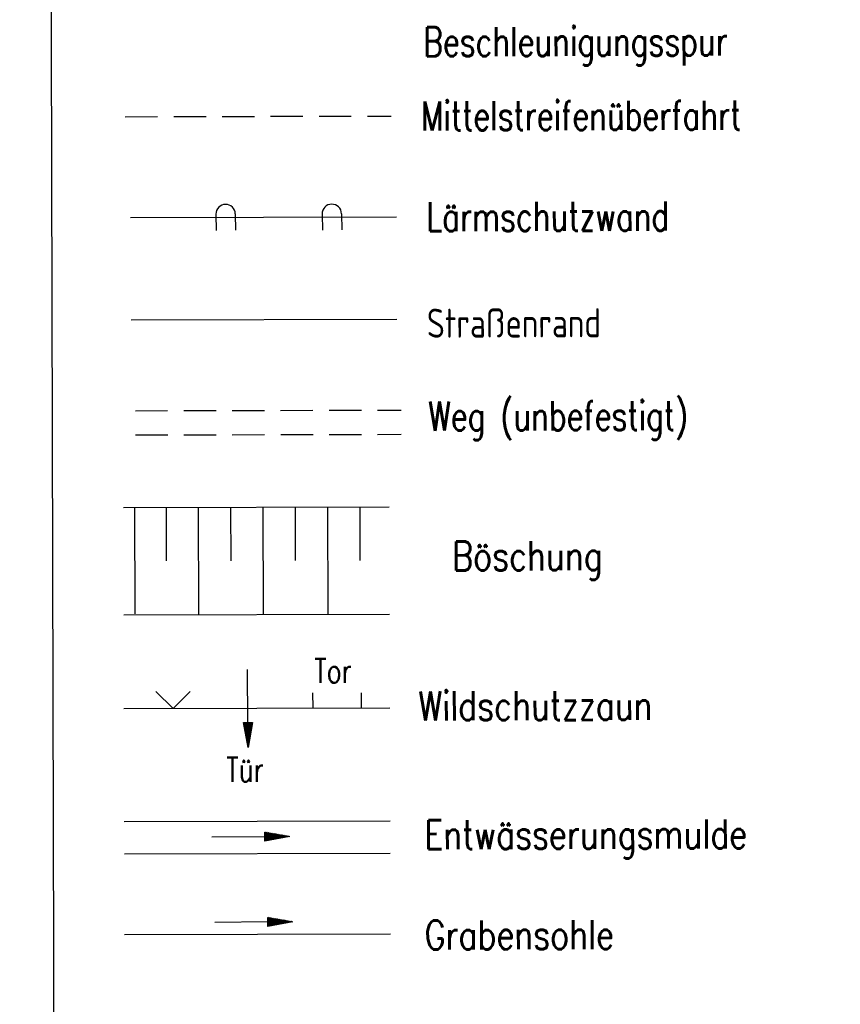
# Model space of a CAD drawing. Extents: x 0 to 1135, y 0 to 420.
# Tile 65 of 80: x 1028 to 1079, y 171 to 232. Entities that reach past the tile are written whole.
import ezdxf

# ---------------------------------------------------------------- set-up
doc = ezdxf.new("R2010")
doc.units = 0
doc.header["$LTSCALE"] = 2
doc.header["$MEASUREMENT"] = 0
doc.linetypes.add('AUSGEZOGEN', pattern=[0])
doc.linetypes.add('GESTRICH-X2', pattern=[1.5, 1, -0.5])
doc.layers.get('0').update_dxf_attribs({"color": 8, "linetype": 'AUSGEZOGEN'})
for name, color, linetype in [('BOESCHG', 8, 'AUSGEZOGEN'), ('GRABEN', 8, 'AUSGEZOGEN'), ('LAERMWAND', 8, 'AUSGEZOGEN'), ('LEGENDE', 7, 'AUSGEZOGEN'), ('MS-UEBERFAHRT', 8, 'GESTRICH-X2'), ('MULDE', 8, 'AUSGEZOGEN'), ('PFEILTOP', 8, 'AUSGEZOGEN'), ('STRASSE', 8, 'AUSGEZOGEN'), ('WEG', 8, 'GESTRICH-X2'), ('ZAUN', 8, 'AUSGEZOGEN')]:
    doc.layers.add(name, color=color, linetype=linetype)
doc.styles.add('ROMANS', font='romans.shx', dxfattribs={"width": 0.8})

# ---------------------------------------------------------------- blocks, each defined once
blk = doc.blocks.new('ZL')
at = {"color": 0}
for p, q in [((-1.066, 1.055), (0, 0)), ((0, 0), (1.055, 1.066))]:
    blk.add_line(p, q, dxfattribs=at)
blk = doc.blocks.new('PFEIL2')
at = {"color": 0}
for p, q in [((0.88, 0.002), (-2.401, -0.012)), ((0.881, -0.271), (0.879, 0.276)), ((0.879, 0.276), (2.429, 0.009)), ((0.911, 0.27), (0.879, 0.265)), ((0.965, 0.261), (0.879, 0.246)), ((1.019, 0.252), (0.879, 0.228)), ((1.073, 0.242), (0.879, 0.209)), ((1.127, 0.233), (0.879, 0.191)), ((1.181, 0.224), (0.879, 0.172)), ((1.235, 0.214), (0.879, 0.154)), ((1.289, 0.205), (0.879, 0.135)), ((1.343, 0.196), (0.879, 0.117)), ((1.397, 0.187), (0.879, 0.098)), ((1.451, 0.177), (0.879, 0.08)), ((1.505, 0.168), (0.879, 0.061)), ((1.559, 0.159), (0.88, 0.043)), ((1.613, 0.149), (0.88, 0.024)), ((1.668, 0.14), (0.88, 0.006)), ((1.722, 0.131), (0.88, -0.013)), ((1.776, 0.121), (0.88, -0.031)), ((1.83, 0.112), (0.88, -0.05)), ((1.884, 0.103), (0.88, -0.068)), ((1.938, 0.094), (0.88, -0.087)), ((1.992, 0.084), (0.88, -0.105)), ((2.046, 0.075), (0.88, -0.124)), ((2.1, 0.066), (0.88, -0.142)), ((2.154, 0.056), (0.88, -0.161)), ((2.208, 0.047), (0.88, -0.179)), ((2.262, 0.038), (0.881, -0.198)), ((2.316, 0.029), (0.881, -0.216)), ((2.37, 0.019), (0.881, -0.235)), ((2.424, 0.01), (0.881, -0.253)), ((2.429, 0.009), (0.881, -0.271))]:
    blk.add_line(p, q, dxfattribs=at)

msp = doc.modelspace()

# ---------------------------------------------------------------- linework, layer by layer
at = {"layer": 'BOESCHG'}
for p, q in [((1034.975, 194.993), (1034.958, 201.575)), ((1036.914, 198.272), (1036.905, 201.58)), ((1038.922, 194.97), (1038.905, 201.585)), ((1040.914, 198.282), (1040.905, 201.59)), ((1042.922, 194.981), (1042.905, 201.595)), ((1044.914, 198.292), (1044.905, 201.6)), ((1046.922, 194.991), (1046.905, 201.606)), ((1048.914, 198.303), (1048.905, 201.611))]:
    msp.add_line(p, q, dxfattribs=at)
for points in [[(1034.249, 201.573), (1050.713, 201.615)], [(1034.266, 194.929), (1050.73, 194.971)]]:
    msp.add_lwpolyline(points, dxfattribs=at)
at = {"layer": 'GRABEN', "linetype": 'AUSGEZOGEN'}
msp.add_line((1034.317, 175.132), (1050.781, 175.174), dxfattribs=at)
at = {"layer": 'LAERMWAND'}
for p, q in [((1034.688, 219.544), (1051.152, 219.586)), ((1039.976, 219.749), (1039.992, 218.749)), ((1041.176, 219.768), (1041.192, 218.768)), ((1046.553, 219.761), (1046.569, 218.761)), ((1047.753, 219.78), (1047.769, 218.78))]:
    msp.add_line(p, q, dxfattribs=at)
for centre in [(1040.576, 219.759), (1047.153, 219.77)]:
    msp.add_arc(centre, 0.6, 0.91482, 180.91482, dxfattribs=at)
at = {"layer": 'LEGENDE'}
msp.add_lwpolyline([(1030.061, 117.083), (1124.072, 117.324), (1123.635, 287.473), (1029.624, 287.231)], close=True, dxfattribs=at)
at = {"layer": 'MS-UEBERFAHRT'}
msp.add_line((1034.361, 225.789), (1050.825, 225.831), dxfattribs=at)
at = {"layer": 'MULDE'}
for p, q in [((1034.299, 182.132), (1050.763, 182.174)), ((1034.304, 180.132), (1050.768, 180.174))]:
    msp.add_line(p, q, dxfattribs=at)
msp.add_lwpolyline([(402.166, 240.739, 0.000005), (413.432, 240.736, 0.000006), (421.553, 240.734, 0), (450.359, 240.727, 0.000007), (451.858, 240.727), (463.169, 240.725, 0.000006), (493.058, 240.719, 0.000025), (500.112, 240.719, 0.000589), (500.474, 240.719, 0.000017), (513.159, 240.748, 0.001441), (540.28, 240.89, -0.004051), (549.925, 240.89, -0.002327), (552.304, 240.86, 0.000509), (563.184, 240.682, 0.000608), (574.057, 240.528, 0.011247), (574.645, 240.534, 0.026637), (574.657, 240.535, 0.000678), (575.137, 240.602, 0.037681), (577.069, 241.027, 0.034266), (579.104, 241.795)], format="xyb", dxfattribs=at)
at = {"layer": 'STRASSE'}
msp.add_line((1034.72, 213.201), (1051.184, 213.244), dxfattribs=at)
at = {"layer": 'WEG'}
for p, q in [((1034.985, 207.576), (1051.449, 207.618)), ((1034.989, 206.073), (1051.453, 206.115))]:
    msp.add_line(p, q, dxfattribs=at)
at = {"layer": 'ZAUN'}
for p, q in [((1045.989, 189.171), (1045.986, 190.097)), ((1048.989, 189.179), (1048.986, 190.105)), ((1034.281, 189.132), (1050.745, 189.174))]:
    msp.add_line(p, q, dxfattribs=at)

# ---------------------------------------------------------------- block references
at = {"layer": 'PFEILTOP', "rotation": 0.1471602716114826}
for p in [(1042.13, 181.185), (1042.312, 175.902)]:
    msp.add_blockref('PFEIL2', p, dxfattribs=at)
at = {"layer": 'ZAUN'}
for name, p, rotation in [('PFEIL2', (1041.957, 189.135), 270.1471602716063), ('ZL', (1037.329, 189.123), 0.1471602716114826)]:
    msp.add_blockref(name, p, dxfattribs=dict(at, rotation=rotation))

# ---------------------------------------------------------------- texts
at = {"layer": 'LEGENDE', "style": 'ROMANS'}
for s, width, p in [('Beschleunigungsspur', 0.75, (1052.825, 229.527)), ('Mittelstreifenüberfahrt', 0.75, (1052.685, 224.934)), ('Lärmschutzwand', 0.75, (1053.012, 218.691)), ('Straßenrand', 0.75, (1053.045, 212.096)), ('Weg (unbefestigt)', 0.75, (1053.142, 206.339)), ('Böschung', 0.8, (1054.618, 197.674)), ('Wildschutzzaun', 0.8, (1052.521, 188.39)), ('Entwässerungsmulde', 0.8, (1052.892, 180.412)), ('Grabensohle', 0.8, (1052.908, 174.199))]:
    msp.add_text(s, height=1.8, rotation=0.14716, dxfattribs=dict(at, width=width)).set_placement(p)
at = {"layer": 'ZAUN', "style": 'ROMANS', "width": 0.75}
for s, p in [('Tor', (1046.072, 190.714)), ('Tür', (1040.622, 184.59))]:
    msp.add_text(s, height=1.5, rotation=0.14716, dxfattribs=at).set_placement(p)

doc.saveas('drawing.dxf')
